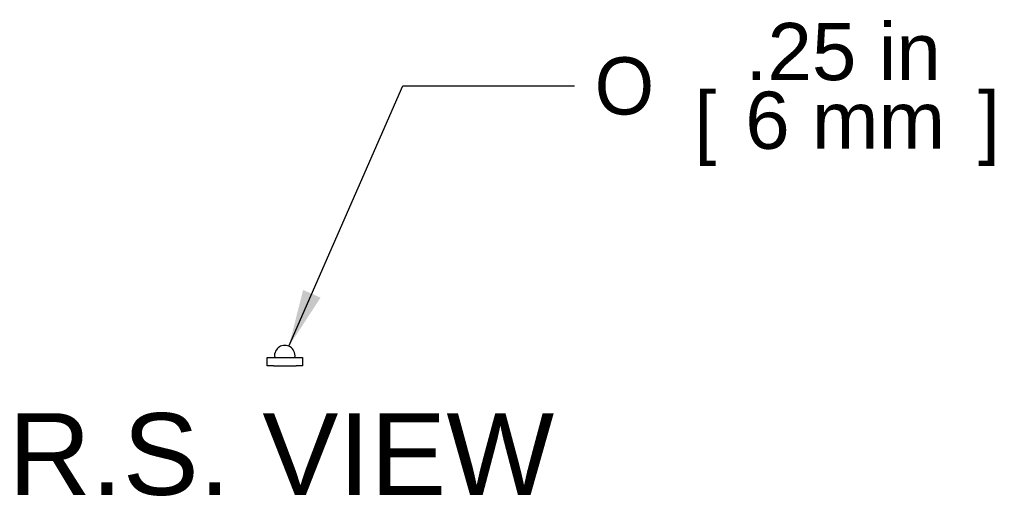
# Model space of a CAD drawing. Header units: inches. Extents: x 0.1 to 84.9, y 0.1 to 49.9.
# Tile 2 of 11: x 48.4 to 60.4, y 16.5 to 22.3. Entities that reach past the tile are written whole.
import ezdxf
from ezdxf.enums import TextEntityAlignment as Align

# ---------------------------------------------------------------- set-up
doc = ezdxf.new("R2010")
doc.units = ezdxf.units.IN
doc.header["$MEASUREMENT"] = 0
doc.layers.add('COM57140-1', color=7, linetype='Continuous')
doc.layers.add('Default', color=7, linetype='Continuous')
doc.styles.add('SEACAD_Arial', font='arial.ttf')
doc.styles.add('SEACAD_Solid_Edge_ANSI1_Symbols', font='txt')
doc.dimstyles.new('WEB', dxfattribs={"dimtxt": 0.7, "dimasz": 0.7, "dimexe": 0.35, "dimexo": 0.35, "dimgap": 0.35, "dimtad": 0, "dimtih": 1, "dimtoh": 1, "dimzin": 4, "dimdsep": 46, "dimtxsty": 'SEACAD_Arial', "dimblk1": '_SE_FILLED', "dimblk2": '_SE_FILLED', "dimsah": 1, "dimcen": 0.35, "dimadec": 0, "dimazin": 0, "dimtfac": 1, "dimtofl": 0, "dimtmove": 0, "dimatfit": 3, "dimfxl": 1, "dimtolj": 1, "dimtzin": 4, "dimarcsym": 0})

# ---------------------------------------------------------------- blocks, each defined once
blk = doc.blocks.new('SE4')
at = {"layer": 'COM57140-1', "color": 7, "linetype": 'Continuous'}
for p, q in [((51.379, 18.089), (51.379, 18.189)), ((51.379, 18.189), (51.459, 18.189)), ((51.459, 18.189), (51.734, 18.189)), ((51.734, 18.189), (51.814, 18.189)), ((51.814, 18.189), (51.814, 18.089)), ((51.459, 18.089), (51.379, 18.089)), ((51.459, 18.089), (51.734, 18.089)), ((51.814, 18.089), (51.734, 18.089))]:
    blk.add_line(p, q, dxfattribs=at)
for start, end in [(26.1039, 153.8961), (153.8961, 191.537), (348.463, 26.1039)]:
    blk.add_arc((51.596, 18.214), 0.125, start, end, dxfattribs=at)
blk = doc.blocks.new('DMBLK66')
at = {"layer": 'Default', "linetype": 'Continuous', "transparency": 16777216}
blk.add_hatch(color=7, dxfattribs=at).paths.add_polyline_path([(51.82, 19.017), (51.646, 18.329), (52.034, 18.923)])
at = {"layer": 'Default', "color": 7, "linetype": 'Continuous', "transparency": 16777216}
for p, q in [((51.646, 18.329), (53.041, 21.514)), ((53.041, 21.514), (55.141, 21.514))]:
    blk.add_line(p, q, dxfattribs=at)
for s, style, p in [('.25 in', 'SEACAD_Arial', (57.228, 22.284)), ('O', 'SEACAD_Solid_Edge_ANSI1_Symbols', (55.386, 21.864)), ('[', 'SEACAD_Arial', (56.604, 21.444)), ('6 mm', 'SEACAD_Arial', (57.228, 21.444)), (']', 'SEACAD_Arial', (60.074, 21.444))]:
    blk.add_text(s, height=0.7, dxfattribs=dict(at, style=style)).set_placement(p, align=Align.TOP_LEFT)
blk = doc.blocks.new('_SE_FILLED')
at = {"color": 0}
blk.add_line((0, 0), (-1, 0), dxfattribs=at)
blk.add_solid([(0, 0), (-1, -0.1665), (-1, 0.1665), (0, 0)], dxfattribs=at)

msp = doc.modelspace()

# ---------------------------------------------------------------- block references
at = {"layer": 'Default'}
msp.add_blockref('SE4', (0, 0), dxfattribs=at)

# ---------------------------------------------------------------- texts
at = {"layer": 'Default', "color": 7, "linetype": 'Continuous', "style": 'SEACAD_Arial'}
msp.add_text('R.S. VIEW', height=1, dxfattribs=at).set_placement((48.216, 17.509), align=Align.TOP_LEFT)

# ---------------------------------------------------------------- dimensions: what is measured, and where the dimension line sits
at = {"layer": 'Default', "color": 7, "linetype": 'Continuous'}
dim = msp.add_diameter_dim_2p(p1=(51.546, 18.1), p2=(51.646, 18.329), text='\\A1;<>', dimstyle='WEB', override={"dimpost": '\\X'}, dxfattribs=at)
dim.commit()
dim.dimension.update_dxf_attribs({"geometry": 'DMBLK66', "text_midpoint": (55.141, 21.514), "dimtype": 163})

doc.saveas('drawing.dxf')
